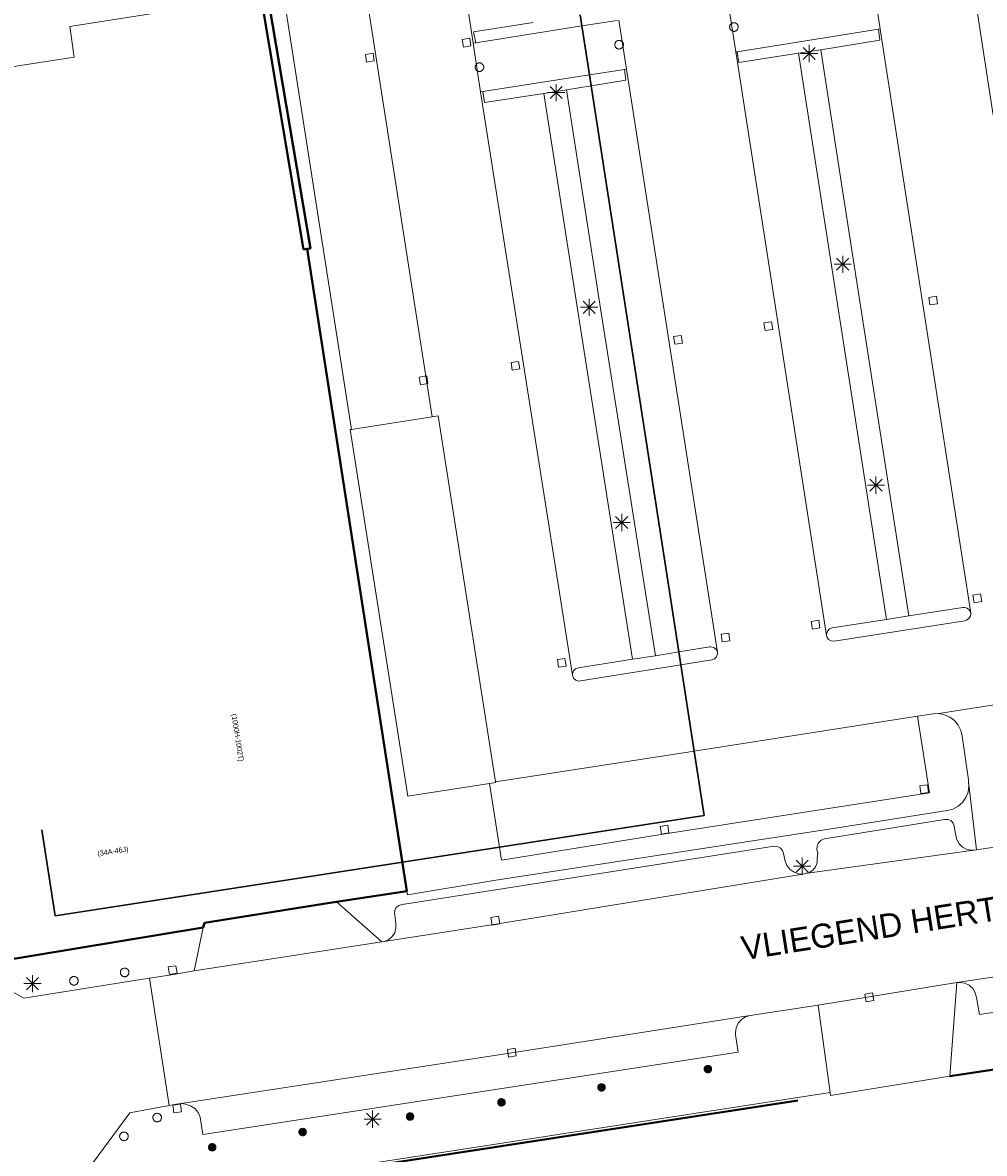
# Model space of a CAD drawing. Header units: metres. Extents: x 135779 to 137489, y 452643 to 455118.
# Tile 9 of 256: x 136012 to 136068, y 453061 to 453127. Entities that reach past the tile are written whole.
import ezdxf
from ezdxf.enums import TextEntityAlignment as Align

# ---------------------------------------------------------------- set-up
doc = ezdxf.new("R2010")
doc.units = ezdxf.units.M
doc.linetypes.add('DGN_Style_3', pattern=[78.572352, 56.123108, -22.449243])
doc.linetypes.add('DGN_Style_4', pattern=[89.853097, 44.898487, -22.449243, 0.056123, -22.449243])
for name, color, linetype, lineweight in [('KTop_BTD_Groenvoorziening', 62, 'Continuous', 13), ('KTop_NAR_Huisnummer (t)', 7, 'Continuous', 13), ('KTop_NAR_Huisnummer tijdelijk (t)', 7, 'Continuous', 13), ('KTop_ORL_Weg_Straatnaam (t)', 7, 'Continuous', 13), ('KTop_OTD_Half verhard', 15, 'Continuous', 13), ('KTop_PAL_Afsluitpaal', 222, 'Continuous', 13), ('KTop_PAL_Lichtmast', 40, 'Continuous', 13), ('KTop_PND_Grondvlaksituatie van BAG-pand [tachy]', 1, 'Continuous', 13), ('KTop_PND_Voorlopige_pandgeometrie', 1, 'DGN_Style_3', 30), ('KTop_PUT_Kolk', 15, 'Continuous', 13), ('KTop_SHD_Hek (l)', 15, 'DGN_Style_4', 40), ('KTop_SHD_Muur (l)', 15, 'Continuous', 40), ('KTop_VGO_Boom', 92, 'Continuous', 13), ('KTop_WGD_Parkeervlak', 251, 'Continuous', 13), ('KTop_WGD_Rijbaan_Lokale weg', 251, 'Continuous', 13), ('KTop_WGD_Rijbaan_Lokale weg_toerit', 251, 'Continuous', 13), ('KTop_WGD_Rijbaan_Lokale weg_verkeersdrempel', 40, 'Continuous', 13), ('KTop_WGD_Voetpad', 251, 'Continuous', 13)]:
    doc.layers.add(name, color=color, linetype=linetype, lineweight=lineweight)
doc.styles.add('Style-ROVU', font='ROVU.shx')
doc.styles.add('Style-ROVUCURSIEF', font='ROVUCURSIEF.shx')

# ---------------------------------------------------------------- blocks, each defined once
blk = doc.blocks.new('PAL_Lichtmast')
at = {"layer": 'KTop_PAL_Lichtmast'}
for p, q in [((-0.354, -0.354), (0.354, 0.354)), ((0.354, -0.354), (-0.354, 0.354)), ((0, -0.5), (0, 0.5)), ((-0.5, 0), (0.5, 0))]:
    blk.add_line(p, q, dxfattribs=at)
blk = doc.blocks.new('PAL_Afsluitpaal')
at = {"layer": 'KTop_PAL_Afsluitpaal', "flags": 128}
blk.add_lwpolyline([(0.25, 0), (0.249, 0.026), (0.245, 0.052), (0.238, 0.077), (0.228, 0.102), (0.217, 0.125), (0.202, 0.147), (0.186, 0.167), (0.167, 0.186), (0.147, 0.202), (0.125, 0.217), (0.102, 0.228), (0.077, 0.238), (0.052, 0.245), (0.026, 0.249), (0, 0.25), (-0.026, 0.249), (-0.052, 0.245), (-0.077, 0.238), (-0.102, 0.228), (-0.125, 0.217), (-0.147, 0.202), (-0.167, 0.186), (-0.186, 0.167), (-0.202, 0.147), (-0.217, 0.125), (-0.228, 0.102), (-0.238, 0.077), (-0.245, 0.052), (-0.249, 0.026), (-0.25, 0), (-0.249, -0.026), (-0.245, -0.052), (-0.238, -0.077), (-0.228, -0.102), (-0.217, -0.125), (-0.202, -0.147), (-0.186, -0.167), (-0.167, -0.186), (-0.147, -0.202), (-0.125, -0.217), (-0.102, -0.228), (-0.077, -0.238), (-0.052, -0.245), (-0.026, -0.249), (0, -0.25), (0.026, -0.249), (0.052, -0.245), (0.077, -0.238), (0.102, -0.228), (0.125, -0.217), (0.147, -0.202), (0.167, -0.186), (0.186, -0.167), (0.202, -0.147), (0.217, -0.125), (0.228, -0.102), (0.238, -0.077), (0.245, -0.052), (0.249, -0.026), (0.25, 0)], dxfattribs=at)
blk = doc.blocks.new('PUT_Kolk')
at = {"layer": 'KTop_PUT_Kolk', "flags": 128}
blk.add_lwpolyline([(0.225, -0.225), (0.225, 0.225), (-0.225, 0.225), (-0.225, -0.225), (0.225, -0.225)], dxfattribs=at)
blk = doc.blocks.new('VGO_Boom')
at = {"layer": 'KTop_VGO_Boom', "flags": 128}
for points in [[(0.215, 0), (0.214, 0.022), (0.21, 0.045), (0.204, 0.066), (0.196, 0.087), (0.186, 0.108), (0.174, 0.126), (0.16, 0.144), (0.144, 0.16), (0.126, 0.174), (0.107, 0.186), (0.087, 0.196), (0.066, 0.204), (0.045, 0.21), (0.022, 0.214), (-0.001, 0.215), (-0.023, 0.214), (-0.045, 0.21), (-0.067, 0.204), (-0.088, 0.196), (-0.108, 0.186), (-0.127, 0.174), (-0.144, 0.16), (-0.16, 0.144), (-0.174, 0.126), (-0.187, 0.107), (-0.197, 0.087), (-0.205, 0.066), (-0.211, 0.045), (-0.214, 0.022), (-0.215, -0.001), (-0.214, -0.023), (-0.211, -0.045), (-0.205, -0.067), (-0.197, -0.088), (-0.187, -0.108), (-0.174, -0.127), (-0.16, -0.144), (-0.144, -0.16), (-0.127, -0.174), (-0.108, -0.187), (-0.088, -0.197), (-0.067, -0.205), (-0.045, -0.211), (-0.023, -0.214), (0, -0.215), (0.022, -0.214), (0.045, -0.211), (0.066, -0.205), (0.087, -0.197), (0.108, -0.187), (0.126, -0.174), (0.144, -0.16), (0.16, -0.144), (0.174, -0.127), (0.186, -0.108), (0.196, -0.088), (0.204, -0.067), (0.21, -0.045), (0.214, -0.023), (0.215, -0.001)], [(0.155, 0), (0.154, 0.016), (0.152, 0.032), (0.147, 0.048), (0.142, 0.063), (0.134, 0.078), (0.125, 0.091), (0.115, 0.104), (0.104, 0.115), (0.091, 0.125), (0.077, 0.134), (0.063, 0.142), (0.048, 0.147), (0.032, 0.152), (0.016, 0.154), (-0.001, 0.155), (-0.017, 0.154), (-0.033, 0.152), (-0.048, 0.147), (-0.064, 0.142), (-0.078, 0.134), (-0.092, 0.125), (-0.104, 0.115), (-0.116, 0.104), (-0.126, 0.091), (-0.135, 0.077), (-0.142, 0.063), (-0.148, 0.048), (-0.152, 0.032), (-0.155, 0.016), (-0.155, -0.001), (-0.155, -0.017), (-0.152, -0.033), (-0.148, -0.048), (-0.142, -0.064), (-0.135, -0.078), (-0.126, -0.092), (-0.116, -0.104), (-0.104, -0.116), (-0.092, -0.126), (-0.078, -0.135), (-0.064, -0.142), (-0.048, -0.148), (-0.033, -0.152), (-0.017, -0.155), (0, -0.155), (0.016, -0.155), (0.032, -0.152), (0.048, -0.148), (0.063, -0.142), (0.078, -0.135), (0.091, -0.126), (0.104, -0.116), (0.115, -0.104), (0.125, -0.092), (0.134, -0.078), (0.142, -0.064), (0.147, -0.048), (0.152, -0.033), (0.154, -0.017), (0.155, -0.001)], [(0.095, 0), (0.094, 0.01), (0.093, 0.02), (0.09, 0.029), (0.087, 0.039), (0.082, 0.048), (0.077, 0.056), (0.071, 0.064), (0.064, 0.071), (0.056, 0.077), (0.047, 0.082), (0.039, 0.087), (0.029, 0.09), (0.02, 0.093), (0.01, 0.094), (-0.001, 0.095), (-0.01, 0.094), (-0.02, 0.093), (-0.03, 0.09), (-0.039, 0.087), (-0.048, 0.082), (-0.056, 0.077), (-0.064, 0.071), (-0.071, 0.064), (-0.077, 0.056), (-0.083, 0.047), (-0.087, 0.039), (-0.091, 0.029), (-0.093, 0.02), (-0.095, 0.01), (-0.095, -0.001), (-0.095, -0.01), (-0.093, -0.02), (-0.091, -0.03), (-0.087, -0.039), (-0.083, -0.048), (-0.077, -0.056), (-0.071, -0.064), (-0.064, -0.071), (-0.056, -0.077), (-0.048, -0.083), (-0.039, -0.087), (-0.03, -0.091), (-0.02, -0.093), (-0.01, -0.095), (0, -0.095), (0.01, -0.095), (0.02, -0.093), (0.029, -0.091), (0.039, -0.087), (0.048, -0.083), (0.056, -0.077), (0.064, -0.071), (0.071, -0.064), (0.077, -0.056), (0.082, -0.048), (0.087, -0.039), (0.09, -0.03), (0.093, -0.02), (0.094, -0.01), (0.095, -0.001)], [(0.035, 0), (0.035, 0.004), (0.034, 0.007), (0.033, 0.011), (0.032, 0.014), (0.03, 0.018), (0.028, 0.021), (0.026, 0.023), (0.023, 0.026), (0.021, 0.028), (0.017, 0.03), (0.014, 0.032), (0.011, 0.033), (0.007, 0.034), (0.004, 0.035), (-0.001, 0.035), (-0.004, 0.035), (-0.008, 0.034), (-0.011, 0.033), (-0.015, 0.032), (-0.018, 0.03), (-0.021, 0.028), (-0.024, 0.026), (-0.027, 0.023), (-0.029, 0.021), (-0.031, 0.017), (-0.032, 0.014), (-0.034, 0.011), (-0.035, 0.007), (-0.035, 0.004), (-0.035, -0.001), (-0.035, -0.004), (-0.035, -0.008), (-0.034, -0.011), (-0.032, -0.015), (-0.031, -0.018), (-0.029, -0.021), (-0.027, -0.024), (-0.024, -0.027), (-0.021, -0.029), (-0.018, -0.031), (-0.015, -0.032), (-0.011, -0.034), (-0.008, -0.035), (-0.004, -0.035), (0, -0.035), (0.004, -0.035), (0.007, -0.035), (0.011, -0.034), (0.014, -0.032), (0.018, -0.031), (0.021, -0.029), (0.023, -0.027), (0.026, -0.024), (0.028, -0.021), (0.03, -0.018), (0.032, -0.015), (0.033, -0.011), (0.034, -0.008), (0.035, -0.004), (0.035, 0)]]:
    blk.add_lwpolyline(points, dxfattribs=at)

msp = doc.modelspace()

# ---------------------------------------------------------------- linework, layer by layer
at = {"layer": 'KTop_BTD_Groenvoorziening', "flags": 128}
for points in [[(136040.813, 453150.584), (136023.211, 453147.851), (136026.341, 453127.581), (136028.751, 453113.351), (136028.551, 453113.321), (136034.109, 453077.576)], [(136034.109, 453077.576), (136034.371, 453075.891)]]:
    msp.add_lwpolyline(points, dxfattribs=at)
at = {"layer": 'KTop_OTD_Half verhard', "flags": 128}
for points in [[(136057.19, 453124.74), (136058.5, 453124.93)], [(136042.36, 453122.39), (136043.68, 453122.6)], [(136063.631, 453091.941), (136062.321, 453091.721)], [(136048.861, 453089.611), (136047.511, 453089.401)]]:
    msp.add_lwpolyline(points, dxfattribs=at)
at = {"layer": 'KTop_PND_Grondvlaksituatie van BAG-pand [tachy]', "flags": 128}
for points in [[(136001.072, 453157.112), (136004.651, 453157.731), (136004.741, 453157.311), (136006.291, 453156.121), (136002.531, 453155.551), (136007.571, 453123.351), (136014.971, 453124.501), (136014.721, 453126.301), (136020.052, 453127.121), (136020.31, 453127.161), (136020.511, 453127.191), (136015.671, 453158.441), (136039.033, 453162.091)], [(136039.544, 453082.248), (136036.189, 453103.598), (136035.847, 453103.544)], [(136035.847, 453103.544), (136031.139, 453102.805)], [(136039.185, 453082.166), (136034.428, 453081.418), (136031.069, 453102.794), (136031.139, 453102.805)], [(136039.185, 453082.166), (136039.548, 453082.223), (136039.544, 453082.248)]]:
    msp.add_lwpolyline(points, dxfattribs=at)
at = {"layer": 'KTop_PND_Voorlopige_pandgeometrie', "flags": 128}
for points in [[(136001.072, 453157.112), (136013.863, 453074.444), (136034.109, 453077.576)], [(136044.567, 453126.324), (136044.467, 453126.969)], [(136045.009, 453123.468), (136044.567, 453126.324)], [(136045.107, 453122.835), (136045.009, 453123.468)], [(136050.214, 453089.829), (136045.107, 453122.835)], [(136050.331, 453089.073), (136050.214, 453089.829)], [(136051.108, 453084.051), (136050.331, 453089.073)], [(136039.771, 453078.452), (136051.689, 453080.296), (136051.108, 453084.051)], [(136034.109, 453077.576), (136039.771, 453078.452)]]:
    msp.add_lwpolyline(points, dxfattribs=at)
at = {"layer": 'KTop_SHD_Hek (l)', "flags": 128}
for points in [[(136028.551, 453113.321), (136034.371, 453075.891)], [(136034.371, 453075.891), (136030.767, 453075.34)], [(136029.403, 453075.123), (136030.26, 453075.26)], [(136030.26, 453075.26), (136030.767, 453075.34)], [(136022.566, 453074.028), (136029.403, 453075.123)], [(136022.505, 453073.76), (136022.566, 453074.028)], [(136009.966, 453071.686), (136022.505, 453073.76)], [(136076.28, 453066.45), (136076.249, 453066.638), (136066.016, 453065.091)], [(136057.148, 453063.669), (136016.673, 453057.461), (136019.945, 453036.526)]]:
    msp.add_lwpolyline(points, dxfattribs=at)
at = {"layer": 'KTop_SHD_Muur (l)', "flags": 128}
for points in [[(136025.948, 453127.521), (136028.35, 453113.301)], [(136026.341, 453127.581), (136028.751, 453113.351), (136028.551, 453113.321)], [(136028.35, 453113.301), (136028.551, 453113.321)]]:
    msp.add_lwpolyline(points, dxfattribs=at)
at = {"layer": 'KTop_WGD_Parkeervlak', "flags": 128}
for points in [[(136031.139, 453102.805), (136024.291, 453146.671), (136029.002, 453147.392)], [(136041.73, 453126.53), (136038.26, 453125.98), (136038.38, 453125.342)], [(136058.5, 453124.93), (136061.93, 453125.49), (136061.86, 453126.14)], [(136053.621, 453124.82), (136053.71, 453124.19), (136057.19, 453124.74)], [(136057.19, 453124.74), (136062.321, 453091.721)], [(136063.631, 453091.941), (136059.71, 453117.12), (136058.5, 453124.93)], [(136045.107, 453122.835), (136047.14, 453123.17), (136047.051, 453123.783)], [(136043.68, 453122.6), (136045.107, 453122.835)], [(136038.8, 453122.51), (136038.9, 453121.86), (136042.36, 453122.39)], [(136042.36, 453122.39), (136044.34, 453109.7), (136047.511, 453089.401)], [(136048.861, 453089.611), (136045.66, 453109.85), (136043.68, 453122.6)], [(136067.232, 453092.098), (136067.167, 453092.261), (136067.037, 453092.379), (136066.868, 453092.428), (136066.771, 453092.421), (136063.631, 453091.941)], [(136062.321, 453091.721), (136059.161, 453091.231), (136058.997, 453091.169), (136058.878, 453091.041), (136058.826, 453090.874), (136058.83, 453090.786)], [(136050.214, 453089.829), (136048.861, 453089.611)], [(136052.466, 453089.812), (136052.396, 453089.972), (136052.263, 453090.084), (136052.094, 453090.127), (136052.021, 453090.121), (136050.214, 453089.829)], [(136047.511, 453089.401), (136044.371, 453088.901), (136044.205, 453088.847), (136044.08, 453088.725), (136044.021, 453088.561), (136044.021, 453088.476)], [(136064.131, 453086.082), (136064.831, 453081.621), (136049.431, 453079.221), (136039.891, 453077.691), (136039.771, 453078.452)], [(136039.771, 453078.452), (136039.185, 453082.166)]]:
    msp.add_lwpolyline(points, dxfattribs=at)
at = {"layer": 'KTop_WGD_Rijbaan_Lokale weg', "flags": 128}
for points in [[(136035.847, 453103.544), (136029.002, 453147.392)], [(136035.648, 453142.409), (136038.23, 453125.33)], [(136068.535, 453121.116), (136067.409, 453128.479), (136066.292, 453135.915)], [(136061.505, 453129.016), (136061.949, 453126.154)], [(136053.549, 453124.809), (136053.105, 453127.664)], [(136046.724, 453126.666), (136047.17, 453123.802)], [(136067.232, 453092.098), (136063.218, 453117.982), (136061.951, 453126.14), (136061.949, 453126.154)], [(136038.67, 453122.48), (136038.23, 453125.33)], [(136053.549, 453124.809), (136058.83, 453090.786)], [(136052.466, 453089.812), (136047.17, 453123.802)], [(136038.67, 453122.48), (136044.021, 453088.476)], [(136058.83, 453090.786), (136058.853, 453090.701), (136058.953, 453090.557), (136059.106, 453090.471), (136059.281, 453090.461), (136066.901, 453091.651), (136066.986, 453091.673), (136067.132, 453091.771), (136067.22, 453091.923), (136067.232, 453092.098)], [(136050.331, 453089.073), (136052.141, 453089.361), (136052.304, 453089.424), (136052.422, 453089.551), (136052.472, 453089.718), (136052.468, 453089.801), (136052.466, 453089.812)], [(136044.021, 453088.476), (136044.024, 453088.459), (136044.089, 453088.297), (136044.218, 453088.181), (136044.386, 453088.134), (136044.481, 453088.141), (136050.331, 453089.073)], [(136069.99, 453086.96), (136065.369, 453086.233)], [(136064.131, 453086.082), (136051.108, 453084.051)], [(136065.369, 453086.233), (136065.06, 453086.22), (136064.131, 453086.082)], [(136051.108, 453084.051), (136039.544, 453082.248)], [(136067.581, 453078.293), (136076.604, 453079.659)], [(136057.59, 453076.903), (136067.581, 453078.293)], [(136032.91, 453072.92), (136039.56, 453073.95), (136057.457, 453076.882)], [(136057.457, 453076.882), (136057.547, 453076.896), (136057.59, 453076.903)], [(136094.55, 453074.83), (136080.381, 453072.661), (136066.438, 453070.554)], [(136021.97, 453071.24), (136032.91, 453072.92)], [(136019.372, 453070.81), (136020.759, 453071.03), (136021.97, 453071.24)], [(136020.518, 453063.38), (136019.372, 453070.81)], [(136066.421, 453070.551), (136058.351, 453069.241)], [(136066.438, 453070.554), (136066.421, 453070.551)], [(136054.381, 453068.641), (136040.491, 453066.461), (136021.22, 453063.497)], [(136058.351, 453069.241), (136054.381, 453068.641)], [(136059.051, 453064.141), (136059.067, 453063.977), (136066.016, 453065.091)], [(136021.22, 453063.497), (136020.943, 453063.459), (136020.518, 453063.38)]]:
    msp.add_lwpolyline(points, dxfattribs=at)
at = {"layer": 'KTop_WGD_Rijbaan_Lokale weg_toerit', "flags": 128}
for points in [[(136067.113, 453082.258), (136067.099, 453082.375), (136066.74, 453084.92), (136066.664, 453085.254), (136066.512, 453085.562), (136066.294, 453085.826), (136066.021, 453086.033), (136065.707, 453086.171), (136065.369, 453086.233)], [(136030.26, 453075.26), (136029.403, 453075.123), (136022.566, 453074.028), (136022.505, 453073.76)]]:
    msp.add_lwpolyline(points, dxfattribs=at)
at = {"layer": 'KTop_WGD_Rijbaan_Lokale weg_verkeersdrempel', "flags": 128}
for points in [[(136019.372, 453070.81), (136017.891, 453070.575), (136012.051, 453069.647), (136007.218, 453072.34), (136007.093, 453073.008), (136006.85, 453074.311), (136006.612, 453075.791)], [(136012.357, 453052.46), (136012.143, 453053.976), (136012.043, 453054.567), (136013.956, 453057.166), (136018.22, 453062.961), (136019.042, 453063.106), (136020.518, 453063.38)]]:
    msp.add_lwpolyline(points, dxfattribs=at)
at = {"layer": 'KTop_WGD_Voetpad', "flags": 128}
for points in [[(136044.567, 453126.324), (136046.62, 453126.65)], [(136038.38, 453125.342), (136044.567, 453126.324)], [(136061.86, 453126.14), (136053.621, 453124.82)], [(136061.949, 453126.154), (136061.86, 453126.14)], [(136038.23, 453125.33), (136038.38, 453125.342)], [(136053.621, 453124.82), (136053.549, 453124.809)], [(136045.009, 453123.468), (136038.8, 453122.51)], [(136047.051, 453123.783), (136045.009, 453123.468)], [(136047.17, 453123.802), (136047.051, 453123.783)], [(136038.8, 453122.51), (136038.67, 453122.48)], [(136034.371, 453075.891), (136034.401, 453075.661), (136039.561, 453076.521), (136059.1, 453079.52), (136065.86, 453080.58), (136066.192, 453080.669), (136066.496, 453080.831), (136066.753, 453081.06), (136066.951, 453081.341), (136067.079, 453081.66), (136067.13, 453082.001), (136067.113, 453082.258)], [(136067.113, 453082.258), (136067.581, 453078.293)], [(136067.581, 453078.293), (136067.275, 453078.265), (136067.005, 453078.32), (136066.762, 453078.45), (136066.566, 453078.644), (136066.433, 453078.885), (136066.39, 453079.04), (136066.27, 453079.67), (136066.212, 453079.85), (136066.086, 453079.99), (136065.914, 453080.067), (136065.725, 453080.066), (136065.7, 453080.06), (136058.71, 453078.94), (136058.514, 453078.851), (136058.363, 453078.698), (136058.278, 453078.5), (136058.27, 453078.284), (136058.32, 453078.12), (136058.29, 453077.79), (136058.282, 453077.539), (136058.196, 453077.304), (136058.041, 453077.107), (136057.832, 453076.969), (136057.59, 453076.903)], [(136057.457, 453076.882), (136057.205, 453076.893), (136056.935, 453076.985), (136056.701, 453077.148), (136056.521, 453077.369), (136056.41, 453077.631), (136056.39, 453077.72), (136056.33, 453078.07), (136056.262, 453078.259), (136056.127, 453078.406), (136055.945, 453078.49), (136055.77, 453078.5), (136034.09, 453075.11), (136033.902, 453075.056), (136033.752, 453074.932), (136033.662, 453074.758), (136033.65, 453074.563), (136033.66, 453074.51), (136033.73, 453073.99), (136033.734, 453073.719), (136033.659, 453073.458), (136033.511, 453073.23), (136033.304, 453073.054), (136033.055, 453072.947), (136032.91, 453072.92)], [(136034.371, 453075.891), (136030.767, 453075.34), (136030.26, 453075.26)], [(136032.91, 453072.92), (136030.26, 453075.26)], [(136022.505, 453073.76), (136009.966, 453071.686), (136009.524, 453072.148)], [(136022.505, 453073.76), (136021.97, 453071.24)], [(136066.438, 453070.554), (136066.607, 453070.564), (136066.887, 453070.517), (136067.142, 453070.393), (136067.353, 453070.204), (136067.503, 453069.964), (136067.581, 453069.691), (136067.751, 453068.701), (136083.49, 453071.09), (136093.32, 453072.6), (136093.352, 453072.603), (136093.542, 453072.667), (136093.692, 453072.799)], [(136066.016, 453065.091), (136066.421, 453070.551)], [(136021.22, 453063.497), (136021.472, 453063.473), (136021.755, 453063.374), (136022.002, 453063.203), (136022.195, 453062.973), (136022.321, 453062.701), (136022.481, 453061.691), (136053.671, 453066.501), (136053.521, 453067.511), (136053.515, 453067.638), (136053.559, 453067.921), (136053.68, 453068.181), (136053.867, 453068.398), (136054.107, 453068.556), (136054.381, 453068.641)], [(136058.351, 453069.241), (136059.051, 453064.141)], [(136066.016, 453065.091), (136076.249, 453066.638), (136076.28, 453066.45)], [(136019.838, 453036.509), (136016.514, 453057.573), (136059.051, 453064.141)]]:
    msp.add_lwpolyline(points, dxfattribs=at)

# ---------------------------------------------------------------- block references
at = {"layer": 'KTop_PAL_Afsluitpaal'}
for p in [(136053.431, 453126.26), (136046.741, 453125.23), (136038.601, 453123.92), (136017.919, 453071.144), (136014.96, 453070.655), (136019.816, 453062.684), (136017.878, 453061.59)]:
    msp.add_blockref('PAL_Afsluitpaal', p, dxfattribs=at)
at = {"layer": 'KTop_PAL_Lichtmast'}
for p in [(136057.821, 453124.72), (136043.071, 453122.44), (136059.772, 453112.432), (136044.992, 453109.922), (136061.712, 453099.552), (136046.892, 453097.372), (136057.411, 453077.34), (136012.551, 453070.49), (136032.372, 453062.592)]:
    msp.add_blockref('PAL_Lichtmast', p, dxfattribs=at)
at = {"layer": 'KTop_PUT_Kolk'}
for p, rotation in [((136037.851, 453125.351), 8.59686486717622), ((136032.211, 453124.472), 8.872686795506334), ((136065.046, 453110.313), 188.8150129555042), ((136055.437, 453108.821), 8.822959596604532), ((136050.173, 453108.027), 188.8560779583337), ((136040.697, 453106.513), 8.942945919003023), ((136035.342, 453105.662), 8.872686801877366), ((136067.622, 453092.958), 188.8150129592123), ((136058.192, 453091.422), 8.822959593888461), ((136052.942, 453090.672), 188.8560779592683), ((136043.398, 453089.192), 8.942945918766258), ((136064.519, 453081.827), 278.857958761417), ((136049.389, 453079.466), 279.1113570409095), ((136039.524, 453074.166), 278.804422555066), ((136020.718, 453071.278), 279.8378509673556), ((136061.327, 453069.695), 99.22037485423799), ((136040.488, 453066.464), 278.7439282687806), ((136020.988, 453063.214), 97.8113127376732)]:
    msp.add_blockref('PUT_Kolk', p, dxfattribs=dict(at, rotation=rotation))
at = {"layer": 'KTop_VGO_Boom'}
for p in [(136051.915, 453065.511), (136045.715, 453064.441), (136039.885, 453063.571), (136034.555, 453062.741), (136028.295, 453061.841), (136023.025, 453060.951)]:
    msp.add_blockref('VGO_Boom', p, dxfattribs=at)

# ---------------------------------------------------------------- texts
at = {"layer": 'KTop_NAR_Huisnummer (t)', "style": 'Style-ROVU'}
msp.add_text('(1000H-1002T)', height=0.3, rotation=278.8, dxfattribs=at).set_placement((136024.724, 453083.441), align=Align.MIDDLE_RIGHT)
at = {"layer": 'KTop_NAR_Huisnummer tijdelijk (t)', "style": 'Style-ROVUCURSIEF'}
msp.add_text('(34A-46J)', height=0.3, rotation=8.8, dxfattribs=at).set_placement((136016.338, 453078.07), align=Align.MIDDLE_LEFT)
at = {"layer": 'KTop_ORL_Weg_Straatnaam (t)', "style": 'Style-ROVU'}
msp.add_text('VLIEGEND HERTLAAN', height=1.4, rotation=8.97263, dxfattribs=at).set_placement((136053.988, 453071.849))

doc.saveas('drawing.dxf')
